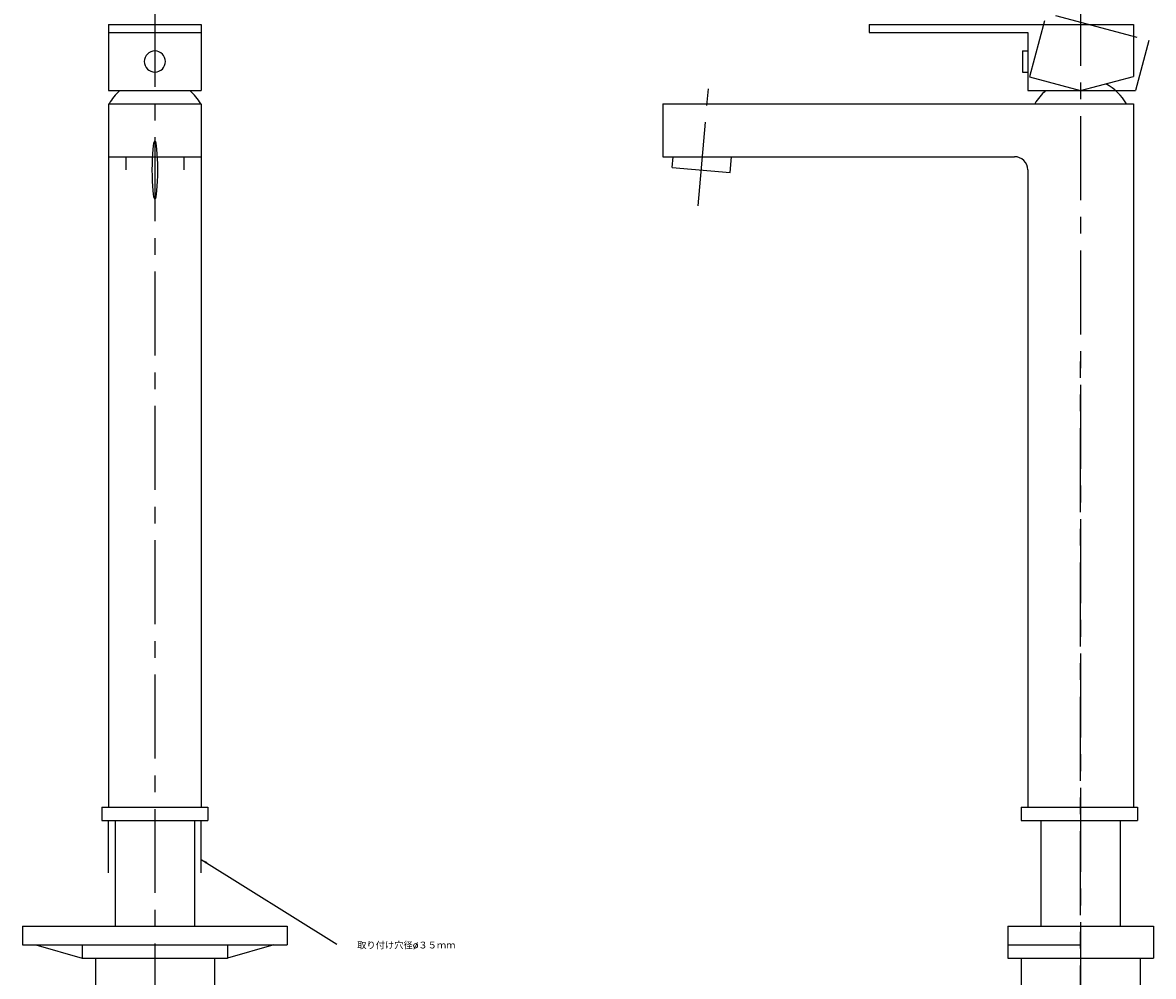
# Model space of a CAD drawing. Header units: millimetres. Extents: x -454 to 28, y -393 to 655.
# Tile 2 of 4: x -400 to 28, y -59 to 302. Entities that reach past the tile are written whole.
import ezdxf

# ---------------------------------------------------------------- set-up
doc = ezdxf.new("R2010")
doc.units = ezdxf.units.MM
doc.linetypes.add('CENTER', pattern=[50.8, 31.75, -6.35, 6.35, -6.35])
doc.linetypes.add('PHANTOM', pattern=[63.5, 31.75, -6.35, 6.35, -6.35, 6.35, -6.35])
doc.styles.get("Standard").update_dxf_attribs({"font": 'txt.shx', "bigfont": 'bigfont.shx'})
doc.dimstyles.new('ISO-25', dxfattribs={"dimtxt": 2.5, "dimasz": 2.5, "dimexe": 1.25, "dimexo": 0.625, "dimtad": 1, "dimtxsty": 'Standard', "dimcen": 2.5, "dimadec": 0, "dimazin": 0, "dimtfac": 1, "dimtmove": 0, "dimatfit": 3, "dimfxl": 0, "dimarcsym": 0})

msp = doc.modelspace()

# ---------------------------------------------------------------- linework, layer by layer
at = {"color": 7, "linetype": 'PHANTOM'}
for p, q in [((-70.80359, 320.853669), (25.788993, 294.971765)), ((-13.624498, 302.426749), (-19.318517, 281.176381)), ((25.788993, 294.971765), (20.705524, 276)), ((-19.318517, 281.176381), (0, 276)), ((0, 276), (20.705524, 276)), ((-367.5, -19.738728), (-367.5, 0)), ((-332.5, -19.738728), (-332.5, 0))]:
    msp.add_line(p, q, dxfattribs=at)
at = {"color": 7, "linetype": 'CENTER'}
for p, q in [((0, 317.160062), (0, -134.139104)), ((-350, 309.152471), (-350, -130.814844)), ((-144.628948, 232.38104), (-140.451642, 280.127867)), ((0, -188.157929), (0, 173.507415))]:
    msp.add_line(p, q, dxfattribs=at)
at = {"color": 7, "linetype": 'Continuous'}
for p, q in [((-367.5, 301), (-332.5, 301)), ((-367.5, 301), (-367.5, 276)), ((-332.5, 301), (-332.5, 276)), ((-80, 301), (20, 301)), ((-80, 301), (-80, 298)), ((20, 301), (20, 281.358984)), ((-367.5, 298), (-332.5, 298)), ((-80, 298), (-20, 298)), ((-20, 298), (-20, 276)), ((-22, 291), (-22, 283)), ((-22, 291), (-20, 291)), ((-22, 283), (-20, 283)), ((0, 276), (20, 281.358984)), ((-367.5, 276), (-332.5, 276)), ((-20, 276), (0, 276)), ((-367.5, 271), (-367.5, 5)), ((-367.5, 271), (-332.5, 271)), ((-332.5, 271), (-332.5, 5)), ((-158, 271), (20, 271)), ((-158, 271), (-158, 251)), ((20, 271), (20, 5)), ((-367.5, 251), (-332.5, 251)), ((-361, 251), (-361, 246)), ((-339, 251), (-339, 246)), ((-158, 251), (-25, 251)), ((-154.395585, 246.958713), (-154.042018, 251)), ((-132.479302, 245.041287), (-131.957982, 251)), ((-154.395585, 246.958713), (-132.479302, 245.041287)), ((-20, 246), (-20, 5)), ((-370, 5), (-330, 5)), ((-370, 5), (-370, 0)), ((-330, 5), (-330, 0)), ((-22.5, 5), (21.5, 5)), ((-22.5, 5), (-22.5, 0)), ((21.5, 5), (21.5, 0)), ((-370, 0), (-330, 0)), ((-365, 0), (-365, -40)), ((-335, 0), (-335, -40)), ((-22.5, 0), (21.5, 0)), ((-15, 0), (-15, -40)), ((15, 0), (15, -40)), ((-400, -40), (-300, -40)), ((-400, -40), (-400, -47)), ((-300, -40), (-300, -47)), ((-27.5, -40), (27.5, -40)), ((-27.5, -40), (-27.5, -52)), ((27.5, -40), (27.5, -52)), ((-400, -47), (-300, -47)), ((-395, -47), (-377.5, -52)), ((-377.5, -47), (-377.5, -52)), ((-322.5, -47), (-322.5, -52)), ((-305, -47), (-322.5, -52)), ((-27.5, -47), (0, -47)), ((-377.5, -52), (-322.5, -52)), ((-372.5, -52), (-372.5, -72)), ((-327.5, -52), (-327.5, -72)), ((-27.5, -52), (27.5, -52)), ((-22.5, -52), (-22.5, -72)), ((22.5, -52), (22.5, -72))]:
    msp.add_line(p, q, dxfattribs=at)
for centre, radius, start, end in [((-350, 287), 4, 0, 359.99999), ((0, 261), 20, 29.999999, 61.422644), ((-350, 261), 20, 131.409618, 149.999996), ((-350, 261), 20, 29.999999, 48.590377), ((0, 261), 20, 131.409618, 149.999996), ((-25, 246), 5, 0, 89.999997)]:
    msp.add_arc(centre, radius, start, end, dxfattribs=at)
msp.add_ellipse((-350, 246), major_axis=(0, -11), ratio=0.087156, start_param=0, end_param=6.283185, dxfattribs=at)

# ---------------------------------------------------------------- texts
at = {"color": 7, "insert": (-273.512044, -46.124474), "char_height": 2.5, "attachment_point": 1}
msp.add_mtext('取り付け穴径%%C３５ｍｍ', dxfattribs=at)

# ---------------------------------------------------------------- leaders
at = {"color": 7}
msp.add_leader([(-332.5, -14.716292), (-281.147023, -46.724474)], dimstyle='ISO-25', dxfattribs=at)

doc.saveas('drawing.dxf')
